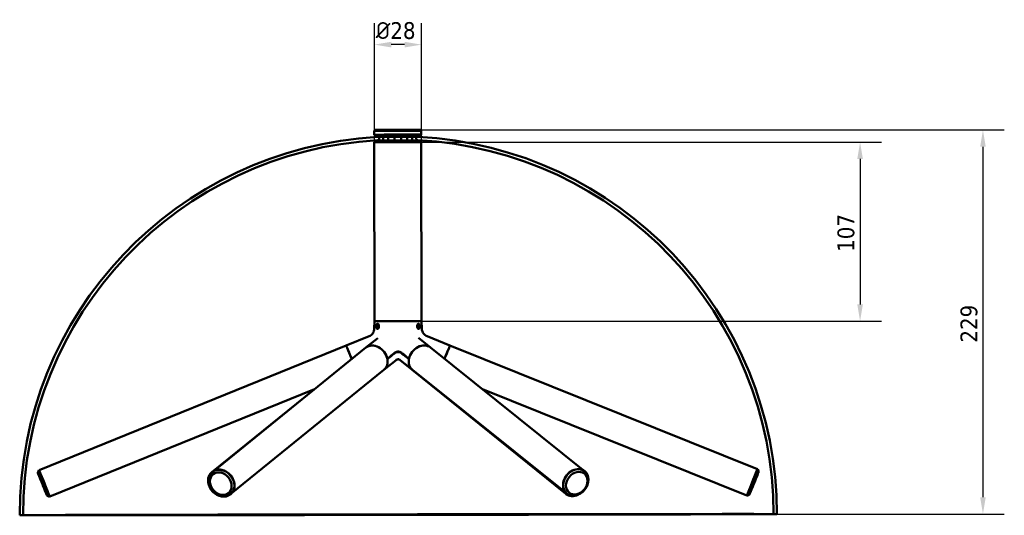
# Model space of a CAD drawing. Header units: millimetres. Extents: x -38 to 2229, y -213 to 1836.
# Tile 4 of 5: x 1644 to 2229, y 741 to 1036. Entities that reach past the tile are written whole.
import ezdxf

# ---------------------------------------------------------------- set-up
doc = ezdxf.new("R2010")
doc.units = ezdxf.units.MM
doc.header["$LTSCALE"] = 4
for name, color, linetype, lineweight in [('AM_5', 3, 'Continuous', 25), ('Quota (ISO)', 7, 'Continuous', 25), ('Visibile (ISO)', 7, 'Continuous', 50)]:
    doc.layers.add(name, color=color, linetype=linetype, lineweight=lineweight)
doc.styles.add('Testo nota (ISO)', font='tahoma.ttf')
doc.dimstyles.new('PENTA', dxfattribs={"dimscale": 4, "dimtxt": 2.5, "dimasz": 2.5, "dimexe": 3.175, "dimexo": 0, "dimgap": 0.762, "dimtad": 1, "dimrnd": 1e-08, "dimtxsty": 'Testo nota (ISO)', "dimcen": 0.09, "dimdle": 10, "dimclrd": 256, "dimclre": 256, "dimclrt": 256, "dimazin": 2, "dimtfac": 0.8, "dimtmove": 0, "dimatfit": 3, "dimfxl": 1, "dimtolj": 1, "dimlwd": -1, "dimlwe": -1, "dimarcsym": 0})

# ---------------------------------------------------------------- blocks, each defined once
blk = doc.blocks.new('*D4')
at = {"layer": 'AM_5', "color": 0, "transparency": 16777216}
for p, q in [((1868.25, 970.24), (2228.7, 970.24)), ((2216, 960.24), (2216, 751.78)), ((2093.59, 741.78), (2228.7, 741.78))]:
    blk.add_line(p, q, dxfattribs=at)
for points in [[(2214.33, 960.24), (2217.67, 960.24), (2216, 970.24)], [(2214.33, 751.78), (2217.67, 751.78), (2216, 741.78)]]:
    blk.add_solid(points, dxfattribs=at)
at = {"layer": 'Defpoints', "color": 0, "transparency": 16777216}
for p in [(1868.25, 970.24), (2093.59, 741.78), (2216, 741.78)]:
    blk.add_point(p, dxfattribs=at)
at = {"layer": 'AM_5', "color": 0, "transparency": 16777216, "insert": (2207.75, 855), "char_height": 10, "width": 22.1282, "attachment_point": 5, "rotation": 90, "style": 'Testo nota (ISO)'}
blk.add_mtext('\\A1;229', dxfattribs=at)
blk = doc.blocks.new('*D10')
at = {"layer": 'Defpoints', "color": 0, "transparency": 16777216}
for p in [(1881.76, 962.97), (1882.42, 856.47), (2143, 856.47)]:
    blk.add_point(p, dxfattribs=at)
at = {"layer": 'Quota (ISO)', "transparency": 16777216}
for p, q in [((1881.76, 962.97), (2155.7, 962.97)), ((2143, 952.97), (2143, 866.47)), ((1882.42, 856.47), (2155.7, 856.47))]:
    blk.add_line(p, q, dxfattribs=at)
for points in [[(2141.33, 952.97), (2144.67, 952.97), (2143, 962.97)], [(2141.33, 866.47), (2144.67, 866.47), (2143, 856.47)]]:
    blk.add_solid(points, dxfattribs=at)
at = {"layer": 'Quota (ISO)', "transparency": 16777216, "insert": (2129.54, 897.74), "char_height": 10, "attachment_point": 1, "rotation": 90, "style": 'Testo nota (ISO)'}
blk.add_mtext('\\A1;107', dxfattribs=at)
blk = doc.blocks.new('*D19')
at = {"layer": 'AM_5', "color": 0, "transparency": 16777216}
for p, q in [((1854.34, 909.67), (1854.34, 1033.7)), ((1882.34, 909.72), (1882.34, 1033.7)), ((1872.34, 1021), (1864.34, 1021))]:
    blk.add_line(p, q, dxfattribs=at)
for points in [[(1864.34, 1022.67), (1864.34, 1019.33), (1854.34, 1021)], [(1872.34, 1022.67), (1872.34, 1019.33), (1882.34, 1021)]]:
    blk.add_solid(points, dxfattribs=at)
at = {"layer": 'Defpoints', "color": 0, "transparency": 16777216}
for p in [(1854.34, 1021), (1854.34, 909.67), (1882.34, 909.72)]:
    blk.add_point(p, dxfattribs=at)
at = {"layer": 'AM_5', "color": 0, "transparency": 16777216, "insert": (1867, 1029.28), "char_height": 10, "attachment_point": 5, "style": 'Testo nota (ISO)'}
blk.add_mtext('\\A1;{\\fISOCPEUR|b0|i0|c0|p34;%%C}28', dxfattribs=at)

msp = doc.modelspace()

# ---------------------------------------------------------------- linework, layer by layer
at = {"layer": 'Visibile (ISO)'}
for p, q in [((1854.75, 970.225), (1854.251, 969.724)), ((1854.254, 967.424), (1854.251, 969.724)), ((1854.756, 966.425), (1854.754, 967.425)), ((1858.156, 966.431), (1858.156, 966.43)), ((1859.77, 966.436), (1859.618, 966.131)), ((1859.618, 966.131), (1859.621, 963.939)), ((1862.465, 966.44), (1862.618, 966.136)), ((1862.618, 966.136), (1862.621, 963.945)), ((1866.256, 966.352), (1866.259, 963.951)), ((1867.656, 966.356), (1867.656, 966.444)), ((1868.856, 966.358), (1868.856, 966.446)), ((1870.256, 966.358), (1870.259, 963.957)), ((1874.059, 966.457), (1873.907, 966.153)), ((1873.907, 966.153), (1873.911, 963.962)), ((1876.755, 966.461), (1876.907, 966.157)), ((1876.907, 966.157), (1876.911, 963.965)), ((1878.356, 966.461), (1878.356, 966.46)), ((1881.75, 970.265), (1882.251, 969.765)), ((1881.756, 966.465), (1881.754, 967.465)), ((1882.254, 967.465), (1882.251, 969.765)), ((1854.419, 856.424), (1854.261, 962.924)), ((1854.759, 963.925), (1854.761, 962.927)), ((1881.759, 963.965), (1881.761, 962.967)), ((1882.419, 856.466), (1882.261, 962.965)), ((1854.419, 856.424), (1854.31, 852.01)), ((1856.032, 853.653), (1856.338, 854.268)), ((1856.104, 854.404), (1856.28, 854.654)), ((1856.338, 854.268), (1856.758, 854.046)), ((1879.999, 853.69), (1880.303, 854.304)), ((1880.303, 854.304), (1880.72, 854.081)), ((1880.757, 854.444), (1880.579, 854.695)), ((1882.419, 856.466), (1882.541, 852.052)), ((1856.811, 853.654), (1856.032, 853.653)), ((1856.147, 852.818), (1856.032, 853.653)), ((1856.107, 852.459), (1856.283, 852.209)), ((1856.677, 852.818), (1856.147, 852.818)), ((1856.567, 852.596), (1856.147, 852.818)), ((1856.872, 853.21), (1856.567, 852.596)), ((1856.758, 854.046), (1856.872, 853.21)), ((1880.113, 852.854), (1879.999, 853.69)), ((1880.06, 853.244), (1880.834, 853.245)), ((1880.53, 852.631), (1880.113, 852.854)), ((1880.192, 854.08), (1880.72, 854.081)), ((1880.834, 853.245), (1880.53, 852.631)), ((1880.761, 852.492), (1880.583, 852.241)), ((1880.72, 854.081), (1880.834, 853.245)), ((1851.191, 847.5), (1837.627, 841.996)), ((1856.38, 846.488), (1849.319, 840.758)), ((1880.509, 846.535), (1887.623, 840.829)), ((1885.673, 847.551), (1899.253, 842.088)), ((1655.082, 767.928), (1837.627, 841.996)), ((1758.352, 766.937), (1849.319, 840.758)), ((1979.311, 767.28), (1887.623, 840.829)), ((2082.018, 768.562), (1899.253, 842.088)), ((1867.213, 833.386), (1860.032, 827.557)), ((1869.695, 833.371), (1876.882, 827.557)), ((1869.725, 833.393), (1876.986, 827.568)), ((1769.064, 753.737), (1860.032, 827.557)), ((1968.069, 753.782), (1876.882, 827.557)), ((1968.673, 754.019), (1876.986, 827.568)), ((1661.474, 752.175), (1818.849, 816.031)), ((1757.783, 766.685), (1818.632, 815.943)), ((2075.673, 752.79), (1918.599, 815.981)), ((1654.333, 766.275), (1654.897, 767.853)), ((1655.082, 767.928), (1654.897, 767.853)), ((1757.783, 766.685), (1757.69, 766.61)), ((1758.352, 766.937), (1758.26, 766.862)), ((1979.311, 767.28), (1979.404, 767.205)), ((2082.018, 768.562), (2082.203, 768.487)), ((2082.772, 766.911), (2082.203, 768.487)), ((1659.784, 752.839), (1661.289, 752.1)), ((1661.474, 752.175), (1661.289, 752.1)), ((1769.064, 753.737), (1768.972, 753.662)), ((1968.069, 753.782), (1968.161, 753.707)), ((1968.673, 754.019), (1968.766, 753.944)), ((2075.673, 752.79), (2075.858, 752.715)), ((2077.36, 753.458), (2075.858, 752.715))]:
    msp.add_line(p, q, dxfattribs=at)
for radius, start, end in [(225, 93.15569, 180.085072), (225, 0.085072, 87.014453), (223, 93.15569, 180.085072), (223, 0.085072, 87.014453)]:
    msp.add_arc((1868.59, 741.445), radius, start, end, dxfattribs=at)
for centre, major_axis, ratio, start_param, end_param in [((1868.254, 967.445), (-14, -0.021), 0.0007085, 2.8735295, 6.5512484), ((1868.256, 966.445), (-13.5, -0.02), 0.0007085, 2.2523235, 7.1736995), ((1868.251, 969.745), (-14, -0.021), 0.0007085, 3.1415927, 6.2831853), ((1868.25, 970.245), (13.5, 0.02), 0.0007085, 0.0007085, 3.1408841), ((1868.254, 967.445), (-13.5, -0.02), 0.0007085, 3.1415927, 6.2831853), ((1868.256, 966.445), (10.25, 0.015), 0.0007085, 5.6907171, 10.0195236), ((1868.256, 966.445), (10.1, 0.015), 0.0007085, 5.7131383, 9.9972159), ((1861.118, 966.437), (-1.65, -0.002), 0.0007085, 2.5276222, 6.8971557), ((1861.118, 966.134), (1.5, 0.002), 0.0007085, 0, 3.1415927), ((1868.256, 966.445), (10.1, 0.015), 0.0007085, 4.1024509, 4.652948), ((1868.256, 966.445), (10.25, 0.015), 0.0007085, 4.1126492, 4.6538188), ((1868.256, 966.445), (-13.5, -0.02), 0.0007085, 1.128021, 1.5263372), ((1868.256, 966.355), (-2, -0.003), 0.0007085, 3.1415927, 6.2831853), ((1868.243, 966.439), (-1.65, -0.002), 0.0007085, 5.0760669, 7.4903037), ((1868.256, 966.445), (-0.85, -0.001), 0.0007085, 2.3544644, 7.0703136), ((1868.256, 966.445), (10.1, 0.015), 0.0007085, 4.7718299, 5.3239081), ((1868.256, 966.445), (10.25, 0.015), 0.0007085, 4.770959, 5.3136757), ((1868.256, 966.445), (-13.5, -0.02), 0.0007085, 1.6152555, 2.0146445), ((1868.243, 966.439), (1.65, 0.002), 0.0007085, 5.0930764, 7.4732942), ((1875.407, 966.458), (-1.65, -0.002), 0.0007085, 2.5276222, 6.8971557), ((1875.407, 966.155), (1.5, 0.002), 0.0007085, 0, 3.1415927), ((1868.261, 962.945), (-14, -0.021), 0.0007085, 3.1415927, 6.2831853), ((1868.259, 963.945), (13.5, 0.02), 0.0007085, 0, 3.1415927), ((1868.419, 856.445), (-14, -0.021), 0.0007085, 3.1416112, 6.2831668), ((1868.419, 856.445), (-14, -0.021), 0.0007085, 3.1416112, 6.2831668), ((1856.718, 853.432), (-0.002, 1.5), 0.5013714, 0.2318031, 0.6180717), ((1880.151, 853.467), (-0.003, 1.5), 0.4986271, 5.6702886, 6.0488137), ((1856.718, 853.432), (0.002, -1.5), 0.5013714, 5.6651137, 5.9995125), ((1880.151, 853.467), (0.003, -1.5), 0.4986271, 0.2864897, 0.6128968), ((1854.676, 834.158), (-5.356, 6.6), 0.8039635, 3.1415927, 6.2831853), ((1882.304, 834.199), (-5.319, -6.63), 0.8024944, 3.1415927, 6.2831853), ((1840.823, 834.12), (-3.196, 7.876), 0.0017345, 4.712531, 6.2831853), ((1840.823, 834.12), (-3.196, 7.876), 0.0017345, 4.6883667, 6.2831853), ((1854.676, 834.158), (-5.356, 6.6), 0.8039635, 4.136162, 6.2831853), ((1868.446, 838.123), (18.834, 0.028), 0.0007086, 1.4970147, 1.6412835), ((1882.304, 834.199), (5.319, 6.63), 0.8024944, 0, 2.1436827), ((1896.081, 834.202), (3.172, 7.886), 0.0012037, 4.6968962, 6.2831853), ((1896.081, 834.202), (3.172, 7.886), 0.0012037, 4.7137181, 6.2831853), ((1854.676, 834.158), (5.356, -6.6), 0.8039635, 0, 0.965007), ((1882.304, 834.199), (-5.319, -6.63), 0.8024944, 5.3148377, 6.2831853), ((1896.081, 834.202), (-2.725, -6.772), 0.0012037, 1.5554752, 1.5723442), ((1896.081, 834.202), (2.687, 6.68), 0.0012036, 4.698222, 4.6984427), ((1882.229, 834.165), (-5.346, -6.608), 0.8034327, 0, 0.135331), ((1882.229, 834.165), (-5.346, -6.608), 0.8034327, 0, 0.135331), ((1658.093, 759.977), (3.196, -7.876), 0.0017345, 6.2812425, 9.4267208), ((1658.278, 760.052), (3.196, -7.876), 0.0017345, 0, 3.1415927), ((1658.278, 760.052), (-3.196, 7.876), 0.0017345, 3.1415926, 6.2831853), ((1763.039, 760.003), (5.348, -6.607), 0.8019636, 3.1415927, 6.1197639), ((1763.132, 760.078), (-5.348, 6.607), 0.8019636, 0, 2.9203842), ((1763.132, 760.078), (5.348, -6.607), 0.8019636, 3.1415927, 6.0619768), ((1763.708, 760.337), (-5.356, 6.6), 0.8039635, 3.1415927, 6.2831853), ((1763.708, 760.337), (5.356, -6.6), 0.8039635, 0, 3.1415927), ((1973.992, 760.649), (5.319, 6.63), 0.8024944, 0, 3.1415927), ((1973.992, 760.649), (-5.319, -6.63), 0.8024944, 3.1415927, 6.2831853), ((2078.845, 760.676), (-3.172, -7.886), 0.0012037, 0, 3.1415927), ((2078.845, 760.676), (3.172, 7.886), 0.0012037, 3.1415927, 6.2831853), ((2079.031, 760.601), (3.172, 7.886), 0.0012037, 3.1415927, 6.2831853), ((2080.066, 760.185), (2.706, 6.726), 0.0012037, 3.1429409, 6.2818371), ((1973.415, 760.39), (-5.346, -6.608), 0.8034327, 0, 0.882926), ((1973.415, 760.39), (-5.346, -6.608), 0.8034327, 0, 0.882926), ((1973.508, 760.315), (-5.346, -6.608), 0.8034327, 0, 1.0469605)]:
    msp.add_ellipse(centre, major_axis=major_axis, ratio=ratio, start_param=start_param, end_param=end_param, dxfattribs=at)
for centre, major_axis, ratio in [((1868.265, 966.449), (-3.5, -0.005), 0.0007085), ((1856.452, 853.432), (-0.001, 1.193), 0.5013714), ((1880.417, 853.468), (-0.002, 1.193), 0.4986271), ((1763.616, 760.262), (-5.356, 6.6), 0.8039635), ((1763.101, 759.844), (-4.568, 5.63), 0.8039635), ((1974.085, 760.575), (5.319, 6.63), 0.8024944), ((1974.604, 760.158), (4.537, 5.655), 0.8024944), ((1657.059, 759.557), (-2.726, 6.718), 0.0017345), ((1868.59, 741.445), (-225, -0.334), 0.0007085), ((1868.59, 741.445), (-223, -0.331), 0.0007085)]:
    msp.add_ellipse(centre, major_axis=major_axis, ratio=ratio, dxfattribs=at)
for points, knots in [([(1856.204, 966.104), (1856.214, 966.104), (1856.22, 966.105), (1856.234, 966.105), (1856.239, 966.105), (1856.257, 966.106), (1856.268, 966.106), (1856.325, 966.106), (1856.395, 966.107), (1856.776, 966.109), (1857.304, 966.11), (1858.703, 966.114), (1859.558, 966.116), (1861.51, 966.12), (1862.632, 966.122), (1865.001, 966.126), (1866.278, 966.129), (1868.823, 966.132), (1870.123, 966.134), (1872.586, 966.137), (1873.779, 966.139), (1875.91, 966.141), (1876.875, 966.142), (1878.457, 966.143), (1879.095, 966.143), (1879.761, 966.143), (1879.937, 966.142), (1880.122, 966.142), (1880.17, 966.142), (1880.223, 966.141), (1880.238, 966.141), (1880.257, 966.141), (1880.263, 966.141), (1880.277, 966.141), (1880.28, 966.141), (1880.309, 966.14)], [0, 0, 0, 0, 0.0096504, 0.0096504, 0.026307, 0.026307, 0.076227, 0.076227, 0.2262216, 0.2262216, 0.644407, 0.644407, 1.0269925, 1.0269925, 1.4095344, 1.4095344, 1.7919689, 1.7919689, 2.1743813, 2.1743813, 2.5567911, 2.5567911, 2.9392149, 2.9392149, 3.3216936, 3.3216936, 3.5212653, 3.5212653, 3.6232289, 3.6232289, 3.6743544, 3.6743544, 3.6998949, 3.6998949, 3.7255134, 3.7255134, 3.7255134, 3.7255134]), ([(1856.314, 964.107), (1856.318, 964.107), (1856.323, 964.107), (1856.335, 964.108), (1856.342, 964.109), (1856.359, 964.11), (1856.371, 964.112), (1856.397, 964.115), (1856.411, 964.117), (1856.446, 964.123), (1856.469, 964.128), (1856.535, 964.143), (1856.578, 964.157), (1856.7, 964.204), (1856.776, 964.246), (1856.93, 964.357), (1857.006, 964.433), (1857.13, 964.604), (1857.179, 964.702), (1857.243, 964.904), (1857.259, 965.012), (1857.256, 965.224), (1857.237, 965.331), (1857.168, 965.532), (1857.117, 965.628), (1856.988, 965.797), (1856.908, 965.872), (1856.733, 965.991), (1856.634, 966.038), (1856.485, 966.08), (1856.435, 966.09), (1856.382, 966.097), (1856.374, 966.098), (1856.351, 966.101), (1856.339, 966.102), (1856.323, 966.103), (1856.317, 966.103), (1856.306, 966.104), (1856.301, 966.104), (1856.292, 966.105), (1856.289, 966.105), (1856.284, 966.105), (1856.283, 966.105), (1856.283, 966.105), (1856.285, 966.105), (1856.297, 966.105), (1856.326, 966.104), (1856.491, 966.104), (1856.733, 966.103), (1857.541, 966.103), (1858.2, 966.103), (1859.202, 966.104), (1859.406, 966.104), (1859.618, 966.104)], [0, 0, 0, 0, 0.004113, 0.004113, 0.0073298, 0.0073298, 0.0118008, 0.0118008, 0.0162139, 0.0162139, 0.0231672, 0.0231672, 0.0368276, 0.0368276, 0.0623835, 0.0623835, 0.0938599, 0.0938599, 0.1257138, 0.1257138, 0.1575784, 0.1575784, 0.189444, 0.189444, 0.2213095, 0.2213095, 0.2531736, 0.2531736, 0.2850169, 0.2850169, 0.2998753, 0.2998753, 0.3028366, 0.3028366, 0.3080675, 0.3080675, 0.3122739, 0.3122739, 0.3182569, 0.3182569, 0.3299844, 0.3299844, 0.3438452, 0.3438452, 0.3616264, 0.3616264, 0.4565524, 0.4565524, 0.7430737, 0.7430737, 1.1234484, 1.1234484, 1.2148729, 1.2148729, 1.2148729, 1.2148729]), ([(1862.618, 966.107), (1863.496, 966.108), (1864.437, 966.109), (1865.682, 966.111), (1865.968, 966.111), (1866.256, 966.112)], [1.59066072, 1.59066072, 1.59066072, 1.59066072, 1.88770687, 1.88770687, 1.97502551, 1.97502551, 1.97502551, 1.97502551]), ([(1870.256, 966.118), (1871.172, 966.119), (1872.073, 966.121), (1873.258, 966.123), (1873.586, 966.123), (1873.907, 966.124)], [2.37517929, 2.37517929, 2.37517929, 2.37517929, 2.65233059, 2.65233059, 2.76101593, 2.76101593, 2.76101593, 2.76101593]), ([(1876.907, 966.13), (1877.556, 966.131), (1878.128, 966.133), (1879.246, 966.136), (1879.72, 966.137), (1880.078, 966.139), (1880.147, 966.14), (1880.21, 966.14), (1880.226, 966.14), (1880.229, 966.14), (1880.229, 966.14), (1880.229, 966.14), (1880.23, 966.141), (1880.205, 966.139), (1880.201, 966.139), (1880.189, 966.138), (1880.182, 966.138), (1880.162, 966.136), (1880.148, 966.135), (1880.121, 966.132), (1880.108, 966.13), (1880.074, 966.124), (1880.053, 966.12), (1879.99, 966.105), (1879.949, 966.093), (1879.832, 966.049), (1879.758, 966.011), (1879.605, 965.905), (1879.527, 965.832), (1879.399, 965.664), (1879.347, 965.568), (1879.278, 965.368), (1879.259, 965.26), (1879.256, 965.048), (1879.272, 964.94), (1879.336, 964.738), (1879.385, 964.64), (1879.51, 964.468), (1879.587, 964.391), (1879.759, 964.267), (1879.857, 964.219), (1879.999, 964.174), (1880.041, 964.164), (1880.106, 964.152), (1880.13, 964.149), (1880.159, 964.146), (1880.167, 964.145), (1880.183, 964.144), (1880.19, 964.143), (1880.199, 964.143), (1880.202, 964.142), (1880.204, 964.142)], [3.1372069, 3.1372069, 3.1372069, 3.1372069, 3.416933, 3.416933, 3.7991196, 3.7991196, 3.9323903, 3.9323903, 4.0000826, 4.0000826, 4.0058356, 4.0058356, 4.0342988, 4.0342988, 4.0388305, 4.0388305, 4.0432606, 4.0432606, 4.0483595, 4.0483595, 4.05265, 4.05265, 4.0592925, 4.0592925, 4.07216, 4.07216, 4.0967819, 4.0967819, 4.12812, 4.12812, 4.1599715, 4.1599715, 4.1918358, 4.1918358, 4.2237013, 4.2237013, 4.2555669, 4.2555669, 4.2874313, 4.2874313, 4.319279, 4.319279, 4.3323387, 4.3323387, 4.3397885, 4.3397885, 4.343021, 4.343021, 4.3472281, 4.3472281, 4.3496741, 4.3496741, 4.3496741, 4.3496741]), ([(1857.094, 853.438), (1857.09, 853.243), (1857.062, 853.035), (1856.961, 852.652), (1856.888, 852.477), (1856.725, 852.201), (1856.625, 852.081), (1856.416, 851.921), (1856.307, 851.882), (1856.112, 851.881), (1856.012, 851.92), (1855.837, 852.079), (1855.762, 852.198), (1855.649, 852.474), (1855.603, 852.648), (1855.546, 853.031), (1855.535, 853.239), (1855.544, 853.628), (1855.564, 853.836), (1855.637, 854.217), (1855.691, 854.39), (1855.816, 854.665), (1855.896, 854.784), (1856.077, 854.942), (1856.178, 854.982), (1856.373, 854.982), (1856.479, 854.944), (1856.681, 854.786), (1856.776, 854.668), (1856.927, 854.394), (1856.993, 854.22), (1857.078, 853.84), (1857.097, 853.633), (1857.094, 853.438)], [0, 0, 0, 0, 0.05860893, 0.05860893, 0.11721786, 0.11721786, 0.1758, 0.1758, 0.23438215, 0.23438215, 0.29296429, 0.29296429, 0.35154644, 0.35154644, 0.41015537, 0.41015537, 0.46876429, 0.46876429, 0.52704507, 0.52704507, 0.58532585, 0.58532585, 0.64364337, 0.64364337, 0.70196088, 0.70196088, 0.7602784, 0.7602784, 0.81859592, 0.81859592, 0.8768767, 0.8768767, 0.93515748, 0.93515748, 0.93515748, 0.93515748]), ([(1881.326, 853.472), (1881.331, 853.277), (1881.32, 853.069), (1881.265, 852.686), (1881.22, 852.512), (1881.108, 852.236), (1881.034, 852.116), (1880.861, 851.957), (1880.762, 851.918), (1880.567, 851.918), (1880.458, 851.957), (1880.25, 852.116), (1880.15, 852.235), (1879.988, 852.511), (1879.914, 852.686), (1879.812, 853.069), (1879.784, 853.277), (1879.775, 853.666), (1879.794, 853.873), (1879.878, 854.254), (1879.943, 854.428), (1880.092, 854.702), (1880.186, 854.821), (1880.386, 854.979), (1880.493, 855.018), (1880.686, 855.018), (1880.787, 854.979), (1880.967, 854.821), (1881.047, 854.703), (1881.172, 854.428), (1881.226, 854.255), (1881.3, 853.874), (1881.321, 853.667), (1881.326, 853.472)], [0, 0, 0, 0, 0.05860893, 0.05860893, 0.11721786, 0.11721786, 0.1758, 0.1758, 0.23438215, 0.23438215, 0.29296429, 0.29296429, 0.35154644, 0.35154644, 0.41015537, 0.41015537, 0.46876429, 0.46876429, 0.52704507, 0.52704507, 0.58532585, 0.58532585, 0.64364337, 0.64364337, 0.70196088, 0.70196088, 0.7602784, 0.7602784, 0.81859592, 0.81859592, 0.8768767, 0.8768767, 0.93515748, 0.93515748, 0.93515748, 0.93515748]), ([(1851.191, 847.5), (1851.593, 847.663), (1852.009, 847.896), (1852.766, 848.487), (1853.104, 848.843), (1853.635, 849.582), (1853.83, 849.96), (1854.104, 850.659), (1854.185, 850.98), (1854.285, 851.547), (1854.305, 851.794), (1854.31, 852.01)], [9.2241480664, 9.2241480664, 9.2241480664, 9.2241480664, 9.2247637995, 9.2247637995, 9.2253795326, 9.2253795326, 9.2259952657, 9.2259952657, 9.2266109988, 9.2266109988, 9.2272267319, 9.2272267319, 9.2272267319, 9.2272267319]), ([(1885.673, 847.551), (1885.271, 847.713), (1884.855, 847.945), (1884.095, 848.534), (1883.756, 848.889), (1883.223, 849.626), (1883.027, 850.004), (1882.751, 850.702), (1882.669, 851.023), (1882.567, 851.589), (1882.547, 851.836), (1882.541, 852.052)], [9.2259218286, 9.2259218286, 9.2259218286, 9.2259218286, 9.2261969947, 9.2261969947, 9.2264721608, 9.2264721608, 9.2267473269, 9.2267473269, 9.227022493, 9.227022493, 9.2272976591, 9.2272976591, 9.2272976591, 9.2272976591]), ([(1862.043, 834.172), (1862.252, 834.342), (1862.458, 834.51), (1863.731, 835.543), (1864.85, 836.442), (1866.243, 837.532), (1866.493, 837.727), (1866.744, 837.921)], [2.55690773, 2.55690773, 2.55690773, 2.55690773, 2.68990367, 2.68990367, 3.38348424, 3.38348424, 3.53433711, 3.53433711, 3.53433711, 3.53433711]), ([(1866.734, 837.646), (1866.486, 837.455), (1866.24, 837.262), (1864.852, 836.175), (1863.733, 835.276), (1862.475, 834.255), (1862.282, 834.098), (1862.087, 833.939)], [10.16601093, 10.16601093, 10.16601093, 10.16601093, 10.31505059, 10.31505059, 11.00828369, 11.00828369, 11.13248537, 11.13248537, 11.13248537, 11.13248537]), ([(1868.148, 838.096), (1868.079, 838.091), (1868.01, 838.083), (1867.696, 838.042), (1867.469, 837.988), (1867.05, 837.843), (1866.867, 837.749), (1866.734, 837.646)], [-0.18497069, -0.18497069, -0.18497069, -0.18497069, -0.16360095, -0.16360095, -0.08619641, -0.08619641, 0, 0, 0, 0]), ([(1866.744, 837.921), (1866.847, 838), (1866.978, 838.075), (1867.285, 838.204), (1867.458, 838.259), (1867.821, 838.338), (1868.004, 838.365), (1868.194, 838.378)], [-0.43622395, -0.43622395, -0.43622395, -0.43622395, -0.36959563, -0.36959563, -0.30483655, -0.30483655, -0.24664289, -0.24664289, -0.24664289, -0.24664289]), ([(1869.829, 838.141), (1869.782, 838.141), (1869.736, 838.141), (1869.291, 838.14), (1868.868, 838.139), (1868.006, 838.138), (1867.575, 838.137), (1867.159, 838.137), (1867.142, 838.137), (1867.125, 838.137)], [-0.4030673, -0.4030673, -0.4030673, -0.4030673, -0.3878057, -0.3878057, -0.2597897, -0.2597897, -0.12914609, -0.12914609, -0.1236727, -0.1236727, -0.1236727, -0.1236727]), ([(1868.148, 838.096), (1868.281, 838.107), (1868.426, 838.111), (1868.657, 838.106), (1868.733, 838.103), (1868.805, 838.097)], [-0.111546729, -0.111546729, -0.111546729, -0.111546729, -0.087382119, -0.087382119, -0.074648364, -0.074648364, -0.074648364, -0.074648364]), ([(1868.758, 838.379), (1868.695, 838.383), (1868.623, 838.385), (1868.41, 838.386), (1868.29, 838.385), (1868.194, 838.378)], [-0.041674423, -0.041674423, -0.041674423, -0.041674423, -0.030893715, -0.030893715, -0.012900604, -0.012900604, -0.012900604, -0.012900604]), ([(1868.758, 838.379), (1868.834, 838.374), (1868.91, 838.366), (1869.232, 838.326), (1869.46, 838.273), (1869.887, 838.128), (1870.075, 838.031), (1870.213, 837.926)], [-0.18953715, -0.18953715, -0.18953715, -0.18953715, -0.16594635, -0.16594635, -0.08849666, -0.08849666, 0, 0, 0, 0]), ([(1870.223, 837.651), (1870.095, 837.749), (1869.922, 837.839), (1869.554, 837.97), (1869.375, 838.016), (1869.06, 838.071), (1868.934, 838.087), (1868.805, 838.097)], [-0.43613199, -0.43613199, -0.43613199, -0.43613199, -0.35379384, -0.35379384, -0.29081566, -0.29081566, -0.25121779, -0.25121779, -0.25121779, -0.25121779]), ([(1870.213, 837.926), (1870.466, 837.733), (1870.717, 837.539), (1872.121, 836.453), (1873.249, 835.557), (1874.532, 834.528), (1874.74, 834.361), (1874.95, 834.191)], [10.24715846, 10.24715846, 10.24715846, 10.24715846, 10.39801133, 10.39801133, 11.0915919, 11.0915919, 11.22458783, 11.22458783, 11.22458783, 11.22458783]), ([(1874.906, 833.958), (1874.71, 834.116), (1874.516, 834.272), (1873.248, 835.29), (1872.12, 836.186), (1870.721, 837.269), (1870.473, 837.46), (1870.223, 837.651)], [2.50113387, 2.50113387, 2.50113387, 2.50113387, 2.62533555, 2.62533555, 3.31856864, 3.31856864, 3.46760831, 3.46760831, 3.46760831, 3.46760831]), ([(1869.725, 833.393), (1869.623, 833.474), (1869.497, 833.56), (1869.183, 833.711), (1868.994, 833.775), (1868.58, 833.841), (1868.356, 833.84), (1867.943, 833.772), (1867.754, 833.707), (1867.44, 833.554), (1867.315, 833.468), (1867.213, 833.386)], [-0.7848328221, -0.7848328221, -0.7848328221, -0.7848328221, -0.7841647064, -0.7841647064, -0.7834965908, -0.7834965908, -0.7828284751, -0.7828284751, -0.7821603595, -0.7821603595, -0.7814922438, -0.7814922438, -0.7814922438, -0.7814922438]), ([(1867.635, 833.648), (1867.777, 833.71), (1867.941, 833.762), (1868.325, 833.824), (1868.549, 833.824), (1868.964, 833.757), (1869.154, 833.692), (1869.468, 833.539), (1869.594, 833.453), (1869.695, 833.371)], [-0.7822178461, -0.7822178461, -0.7822178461, -0.7822178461, -0.7816475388, -0.7816475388, -0.7809789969, -0.7809789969, -0.780310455, -0.780310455, -0.7796419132, -0.7796419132, -0.7796419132, -0.7796419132])]:
    msp.add_open_spline(points, degree=3, knots=knots, dxfattribs=at)
for points in [[(1840.836, 834.127), (1841.046, 834.212), (1841.254, 834.297), (1841.462, 834.381)], [(1841.171, 834.146), (1841.074, 834.106), (1840.976, 834.065), (1840.878, 834.025)], [(1840.878, 834.023), (1840.975, 834.063), (1841.071, 834.103), (1841.167, 834.142)], [(1895.654, 834.387), (1895.801, 834.328), (1895.947, 834.268), (1896.095, 834.209)], [(1896.051, 834.106), (1896.019, 834.119), (1895.987, 834.132), (1895.955, 834.145)], [(1895.96, 834.142), (1895.99, 834.129), (1896.02, 834.117), (1896.051, 834.104)], [(1896.093, 834.209), (1896.079, 834.175), (1896.065, 834.14), (1896.051, 834.106)]]:
    msp.add_open_spline(points, degree=3, dxfattribs=at)
msp.add_rational_spline([(1896.051, 834.104), (1896.046, 834.091), (1896.04, 834.077)], [1.00231096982, 1.00230893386, 1.00228794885], degree=2, dxfattribs=at)

# ---------------------------------------------------------------- dimensions: what is measured, and where the dimension line sits
at = {"layer": 'AM_5', "color": 0}
dim = msp.add_linear_dim(base=(1854.34, 1021), p1=(1882.34, 909.716), p2=(1854.34, 909.674), text='{\\fISOCPEUR|b0|i0|c0|p34;%%C}<>', dimstyle='PENTA', override={"dimclrd": 0, "dimclre": 0, "dimclrt": 0, "dimtfac": 1, "dimtdec": 4, "dimtzin": 0}, dxfattribs=at)
dim.commit()
dim.dimension.update_dxf_attribs({"geometry": '*D19', "text_midpoint": (1867, 1021), "dimtype": 160})
dim = msp.add_linear_dim(base=(2216, 741.779), p1=(1868.25, 970.245), p2=(2093.589, 741.779), angle=90, text='229', dimstyle='PENTA', override={"dimdec": 0, "dimclrd": 0, "dimclre": 0, "dimclrt": 0, "dimtfac": 1, "dimtdec": 4, "dimtzin": 0}, dxfattribs=at)
dim.commit()
dim.dimension.update_dxf_attribs({"geometry": '*D4', "text_midpoint": (2216, 855), "dimtype": 160})
at = {"layer": 'Quota (ISO)'}
dim = msp.add_linear_dim(base=(2143, 856.466), p1=(1881.761, 962.967), p2=(1882.419, 856.466), angle=90, dimstyle='PENTA', override={"dimdec": 0, "dimlfac": 1.002607, "dimtdec": 0, "dimtofl": 0, "dimatfit": 1}, dxfattribs=at)
dim.commit()
dim.dimension.update_dxf_attribs({"geometry": '*D10', "text_midpoint": (2143, 908), "dimtype": 160})

doc.saveas('drawing.dxf')
